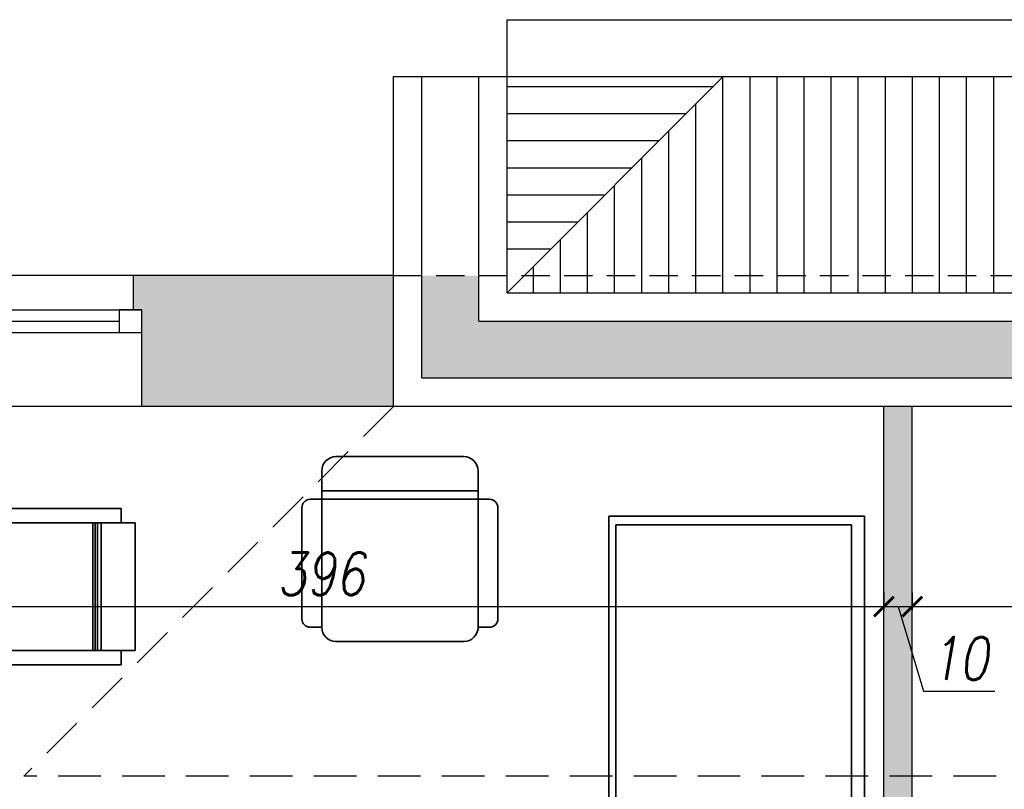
# Model space of a CAD drawing. Header units: millimetres. Extents: x 214604 to 222122, y 23717 to 26152.
# Tile 21 of 26: x 218028 to 218374, y 25432 to 25703. Entities that reach past the tile are written whole.
import ezdxf

# ---------------------------------------------------------------- set-up
doc = ezdxf.new("R2010")
doc.units = ezdxf.units.MM
doc.linetypes.add('DASHED', pattern=[0.75, 0.5, -0.25])
for name, color, linetype in [('A_inwentaryzacja', 8, 'Continuous'), ('A_INWENTARYZACJA_KRESKI', 8, 'Continuous'), ('A_WYMIARY', 143, 'Continuous'), ('A_ZMIANY_WYMIARY', 143, 'Continuous')]:
    doc.layers.add(name, color=color, linetype=linetype)
doc.layers.add('A_MEBLE', color=135, linetype='Continuous', lineweight=35)
doc.styles.add('ROMANS', font='romans.shx', dxfattribs={"width": 0.8, "oblique": 10})
doc.dimstyles.new('Kopia AGA1', dxfattribs={"dimtxt": 15, "dimasz": 7, "dimexe": 1.25, "dimexo": 0.625, "dimgap": 4, "dimtad": 1, "dimdec": 1, "dimtxsty": 'ROMANS', "dimblk": 'ARCHTICK', "dimcen": 20, "dimclrd": 256, "dimclrt": 7, "dimadec": 0, "dimazin": 0, "dimtfac": 1, "dimtdec": 1, "dimtmove": 1, "dimatfit": 3, "dimfxl": 5, "dimfxlon": 1, "dimarcsym": 0})

# ---------------------------------------------------------------- blocks, each defined once
blk = doc.blocks.new('_ARCHTICK')
at = {"color": 0, "linetype": 'ByBlock', "const_width": 0.15}
blk.add_lwpolyline([(-0.5, -0.5), (0.5, 0.5)], dxfattribs=at)
blk = doc.blocks.new('*D40')
at = {"layer": 'A_WYMIARY', "color": 0, "lineweight": -2, "ltscale": 3, "transparency": 16777216}
for p, q in [((217935.52, 25501.47), (217935.52, 25495.22)), ((218331.52, 25501.47), (218331.52, 25495.22))]:
    blk.add_line(p, q, dxfattribs=at)
at = {"layer": 'A_WYMIARY', "lineweight": -2, "ltscale": 3, "transparency": 16777216}
blk.add_line((217935.52, 25496.47), (218331.52, 25496.47), dxfattribs=at)
at = {"layer": 'Defpoints', "color": 0, "ltscale": 3, "transparency": 16777216}
for p in [(217935.52, 25566.87), (218331.52, 25566.87), (218331.52, 25496.47)]:
    blk.add_point(p, dxfattribs=at)
at = {"layer": 'A_WYMIARY', "lineweight": -2, "ltscale": 3, "transparency": 16777216, "xscale": 7, "yscale": 7, "zscale": 7, "rotation": 180}
blk.add_blockref('_ARCHTICK', (217935.52, 25496.47), dxfattribs=at)
at = {"layer": 'A_WYMIARY', "lineweight": -2, "ltscale": 3, "transparency": 16777216, "xscale": 7, "yscale": 7, "zscale": 7}
blk.add_blockref('_ARCHTICK', (218331.52, 25496.47), dxfattribs=at)
at = {"layer": 'A_WYMIARY', "color": 7, "ltscale": 3, "transparency": 16777216, "insert": (218133.52, 25507.97), "char_height": 15, "attachment_point": 5, "style": 'ROMANS'}
blk.add_mtext('396', dxfattribs=at)
blk = doc.blocks.new('*D41')
at = {"layer": 'A_WYMIARY', "color": 0, "lineweight": -2, "ltscale": 3, "transparency": 16777216}
for p, q in [((218331.52, 25501.47), (218331.52, 25495.22)), ((218341.52, 25501.47), (218341.52, 25495.22))]:
    blk.add_line(p, q, dxfattribs=at)
at = {"layer": 'A_WYMIARY', "lineweight": -2, "ltscale": 3, "transparency": 16777216}
for p, q in [((218331.52, 25496.47), (218341.52, 25496.47)), ((218336.52, 25496.47), (218345.44, 25466.72)), ((218345.44, 25466.72), (218370.58, 25466.72))]:
    blk.add_line(p, q, dxfattribs=at)
at = {"layer": 'Defpoints', "color": 0, "ltscale": 3, "transparency": 16777216}
for p in [(218331.52, 25566.87), (218341.52, 25566.87), (218341.52, 25496.47)]:
    blk.add_point(p, dxfattribs=at)
at = {"layer": 'A_WYMIARY', "lineweight": -2, "ltscale": 3, "transparency": 16777216, "xscale": 7, "yscale": 7, "zscale": 7, "rotation": 180}
blk.add_blockref('_ARCHTICK', (218331.52, 25496.47), dxfattribs=at)
at = {"layer": 'A_WYMIARY', "lineweight": -2, "ltscale": 3, "transparency": 16777216, "xscale": 7, "yscale": 7, "zscale": 7}
blk.add_blockref('_ARCHTICK', (218341.52, 25496.47), dxfattribs=at)
at = {"layer": 'A_WYMIARY', "color": 7, "ltscale": 3, "transparency": 16777216, "insert": (218358.01, 25478.22), "char_height": 15, "attachment_point": 5, "style": 'ROMANS'}
blk.add_mtext('10', dxfattribs=at)
blk = doc.blocks.new('LOZKO2')
for p, q in [((0, 0), (0, 200)), ((0, 200), (90, 200)), ((90, 200), (90, 0)), ((9.21, 190.96), (79.83, 190.96)), ((9.21, 144.95), (9.21, 190.96)), ((79.83, 190.96), (79.83, 168.72)), ((4.61, 138.81), (35.31, 168.72)), ((35.31, 168.72), (87.51, 168.72)), ((35.31, 168.72), (35.31, 138.05)), ((87.51, 168.72), (87.51, 3.07)), ((4.61, 3.07), (4.61, 138.81)), ((35.31, 138.05), (4.61, 138.05)), ((90, 0), (0, 0)), ((87.51, 3.07), (4.61, 3.07))]:
    blk.add_line(p, q)
blk = doc.blocks.new('FOTEL')
for p, q in [((-19, 0), (26, 0)), ((-24, -5), (-24, -60)), ((31, -5), (31, -60)), ((-24, -12), (31, -12)), ((-24, -15), (-28, -15)), ((-24, -14.96), (31, -14.96)), ((31, -15), (35, -15)), ((-31, -57), (-31, -18)), ((38, -18), (38, -57)), ((-24, -60), (-28, -60)), ((35, -60), (31, -60)), ((26, -65), (-19, -65))]:
    blk.add_line(p, q)
for centre, radius, start, end in [((-19, -5), 5, 90, 180), ((26, -5), 5, 0, 90), ((-28, -18), 3, 90, 180), ((35, -18), 3, 0, 90), ((-28, -57), 3, 180, 270), ((35, -57), 3, 270, 0), ((-19, -60), 5, 180, 270), ((26, -60), 5, 270, 0)]:
    blk.add_arc(centre, radius, start, end)
blk = doc.blocks.new('Krzeslo')
for p, q in [((-24, 0), (-24, -50)), ((-21, 0), (-24, 0)), ((-21, 0), (21, 0)), ((18, 0), (21, 0)), ((21, 0), (21, -50)), ((-29, -50), (-29, -5)), ((-24, -5), (-29, -5)), ((-29, -5), (-29, -13.42)), ((21, -5), (26, -5)), ((26, -5), (26, -50)), ((-24, -50), (-29, -50)), ((26, -50), (21, -50)), ((16, -55), (-19, -55))]:
    blk.add_line(p, q)
at = {"color": 1}
for p, q in [((-24, -12), (21, -12)), ((-24, -13.26), (21, -13.26)), ((-24, -14.13), (21, -14.13)), ((-24, -14.96), (21, -14.96))]:
    blk.add_line(p, q, dxfattribs=at)
for centre, start, end in [((-19, -50), 180, 270), ((16, -50), 270, 0)]:
    blk.add_arc(centre, 5, start, end)
blk = doc.blocks.new('*D105')
at = {"layer": 'A_ZMIANY_WYMIARY', "color": 0, "lineweight": -2, "ltscale": 3, "transparency": 16777216}
for p, q in [((218341.52, 25496.47), (218341.52, 25497.72)), ((218933.52, 25496.47), (218933.52, 25497.72))]:
    blk.add_line(p, q, dxfattribs=at)
at = {"layer": 'A_ZMIANY_WYMIARY', "lineweight": -2, "ltscale": 3, "transparency": 16777216}
blk.add_line((218341.52, 25496.47), (218933.52, 25496.47), dxfattribs=at)
at = {"layer": 'Defpoints', "color": 0, "ltscale": 3, "transparency": 16777216}
for p in [(218341.52, 25496.47), (218933.52, 25496.47), (218933.52, 25496.47)]:
    blk.add_point(p, dxfattribs=at)
at = {"layer": 'A_ZMIANY_WYMIARY', "lineweight": -2, "ltscale": 3, "transparency": 16777216, "xscale": 7, "yscale": 7, "zscale": 7, "rotation": 180}
blk.add_blockref('_ARCHTICK', (218341.52, 25496.47), dxfattribs=at)
at = {"layer": 'A_ZMIANY_WYMIARY', "lineweight": -2, "ltscale": 3, "transparency": 16777216, "xscale": 7, "yscale": 7, "zscale": 7}
blk.add_blockref('_ARCHTICK', (218933.52, 25496.47), dxfattribs=at)
at = {"layer": 'A_ZMIANY_WYMIARY', "color": 7, "ltscale": 3, "transparency": 16777216, "insert": (218637.52, 25507.97), "char_height": 15, "attachment_point": 5, "style": 'ROMANS'}
blk.add_mtext('592', dxfattribs=at)

msp = doc.modelspace()

# ---------------------------------------------------------------- hatches: boundary and pattern name
at = {"layer": 'A_inwentaryzacja', "ltscale": 3}
h = msp.add_hatch(dxfattribs=at)
h.set_pattern_fill('ANSI31', color=256, scale=3, angle=45)
h.paths.add_polyline_path([(218933.52, 25682.87), (218275.02, 25682.87), (218205.02, 25612.87), (218467.52, 25612.87), (218467.52, 25623.12, -0.414214), (218447.23, 25643.4, -1), (218487.8, 25643.4, -0.414214), (218467.52, 25623.12), (218467.52, 25612.87), (218933.52, 25612.87)])
h.paths.add_polyline_path([(218467.52, 25612.87), (218205.02, 25612.87), (218199.02, 25606.87), (218467.52, 25606.87)])
h.paths.add_polyline_path([(218933.52, 25612.87), (218467.52, 25612.87), (218467.52, 25606.87), (218933.52, 25606.87)])
h = msp.add_hatch(dxfattribs=at)
h.set_pattern_fill('ANSI31', color=256, scale=3, angle=135)
h.paths.add_polyline_path([(218275.02, 25682.87), (218199.02, 25682.87), (218199.02, 25612.87), (218205.02, 25612.87)])
at = {"layer": 'A_INWENTARYZACJA_KRESKI', "ltscale": 3}
h = msp.add_hatch(color=256, dxfattribs=at)
h.dxf.hatch_style = 1
h.paths.add_polyline_path([(218159.02, 25612.87), (218067.52, 25612.87), (218067.52, 25600.87), (218070.52, 25600.87), (218070.52, 25592.87), (218070.52, 25566.87), (218159.02, 25566.87)])
h = msp.add_hatch(color=256, dxfattribs=at)
h.dxf.hatch_style = 1
h.paths.add_polyline_path([(218431.52, 25589.87), (218467.52, 25589.87), (218467.52, 25596.87), (218189.02, 25596.87), (218189.02, 25612.87), (218169.02, 25612.87), (218169.02, 25576.87), (218431.52, 25576.87)])
h.paths.add_polyline_path([(218933.52, 25596.87), (218467.52, 25596.87), (218467.52, 25589.87), (218503.52, 25589.87), (218503.52, 25576.87), (218933.52, 25576.87)])
h = msp.add_hatch(color=256, dxfattribs=at)
h.dxf.hatch_style = 1
h.paths.add_polyline_path([(218341.52, 25436.87), (218331.52, 25436.87), (218331.52, 25324.87), (218325.52, 25324.87), (218325.52, 25314.87), (218331.52, 25314.87), (218331.52, 25270.87), (218341.52, 25270.87)])
h.paths.add_polyline_path([(218341.52, 25566.87), (218331.52, 25566.87), (218331.52, 25436.87), (218341.52, 25436.87)])

# ---------------------------------------------------------------- linework, layer by layer
at = {"layer": 'A_inwentaryzacja', "ltscale": 3}
for p, q in [((218199.02, 25606.87), (218199.02, 25702.87)), ((218199.02, 25702.87), (218933.52, 25702.87)), ((218159.02, 25566.87), (218159.02, 25682.87)), ((218159.02, 25682.87), (218933.52, 25682.87)), ((218169.02, 25576.87), (218169.02, 25682.87)), ((218189.02, 25596.87), (218189.02, 25682.87)), ((218275.02, 25682.87), (218199.02, 25606.87)), ((218159.02, 25612.87), (217474.02, 25612.87)), ((218067.52, 25600.87), (218067.52, 25612.87)), ((218199.02, 25606.87), (218933.52, 25606.87)), ((217944.52, 25600.87), (218070.52, 25600.87)), ((218070.52, 25566.87), (218070.52, 25600.87)), ((217952.52, 25596.87), (218062.52, 25596.87)), ((218189.02, 25596.87), (218933.52, 25596.87)), ((217944.52, 25592.87), (218070.52, 25592.87)), ((218169.02, 25576.87), (218431.52, 25576.87)), ((218169.02, 25576.87), (218431.52, 25576.87)), ((218933.52, 25566.87), (216625.52, 25566.87)), ((218331.52, 25324.87), (218331.52, 25566.87)), ((218341.52, 25270.87), (218341.52, 25566.87))]:
    msp.add_line(p, q, dxfattribs=at)
at = {"layer": 'A_inwentaryzacja', "linetype": 'DASHED', "ltscale": 20}
msp.add_line((218159.02, 25612.87), (218933.52, 25612.87), dxfattribs=at)
at = {"layer": 'A_inwentaryzacja', "linetype": 'DASHED', "ltscale": 30}
for p in [(218159.02, 25566.87), (218933.52, 25436.87)]:
    msp.add_line(p, (218029.02, 25436.87), dxfattribs=at)
at = {"layer": 'A_inwentaryzacja', "ltscale": 3}
msp.add_lwpolyline([(218062.52, 25592.87), (218070.52, 25592.87), (218070.52, 25600.87), (218062.52, 25600.87)], close=True, dxfattribs=at)

# ---------------------------------------------------------------- block references
at = {"layer": 'A_MEBLE'}
msp.add_blockref('FOTEL', (218157.77, 25549.2), dxfattribs=at)
at = {"layer": 'A_MEBLE', "ltscale": 3, "rotation": 270}
msp.add_blockref('Krzeslo', (218068.16, 25501.97), dxfattribs=at)
at = {"layer": 'A_MEBLE', "rotation": 180}
msp.add_blockref('LOZKO2', (218324.72, 25528.27), dxfattribs=at)

# ---------------------------------------------------------------- dimensions: what is measured, and where the dimension line sits
at = {"layer": 'A_WYMIARY', "ltscale": 3}
for base, p1, p2, picture, middle in [((218331.52, 25496.47), (217935.52, 25566.87), (218331.52, 25566.87), '*D40', (218133.52, 25507.97)), ((218341.52, 25496.47), (218331.52, 25566.87), (218341.52, 25566.87), '*D41', (218349.44, 25478.22))]:
    dim = msp.add_linear_dim(base=base, p1=p1, p2=p2, dimstyle='Kopia AGA1', dxfattribs=at)
    dim.commit()
    dim.dimension.update_dxf_attribs({"geometry": picture, "text_midpoint": middle})
at = {"layer": 'A_ZMIANY_WYMIARY', "ltscale": 3}
dim = msp.add_linear_dim(base=(218933.52, 25496.47), p1=(218341.52, 25496.47), p2=(218933.52, 25496.47), dimstyle='Kopia AGA1', dxfattribs=at)
dim.commit()
dim.dimension.update_dxf_attribs({"geometry": '*D105', "text_midpoint": (218637.52, 25507.97)})

doc.saveas('drawing.dxf')
